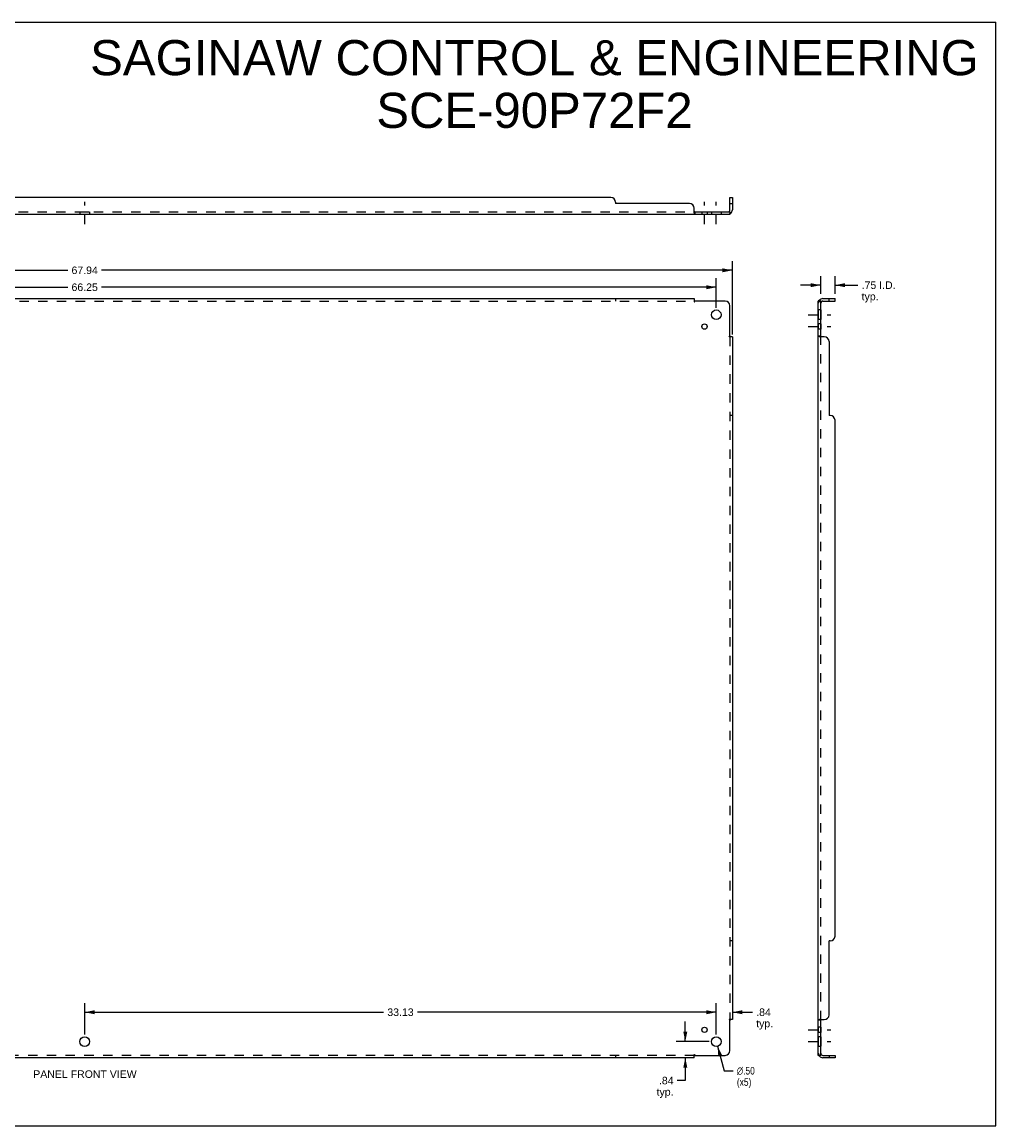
# Model space of a CAD drawing. Header units: inches. Extents: x 0 to 89.5, y 0 to 57.9.
# Tile 2 of 2: x 38.4 to 89.5, y 0 to 57.9. Entities that reach past the tile are written whole.
import ezdxf

# ---------------------------------------------------------------- set-up
doc = ezdxf.new("R2010")
doc.units = ezdxf.units.IN
doc.header["$LTSCALE"] = 4.921053
doc.header["$MEASUREMENT"] = 0
doc.linetypes.add('DASHED', pattern=[0.2, 0.1, -0.1])
doc.linetypes.add('HIDDEN', pattern=[0.2, 0.1, -0.1])
doc.layers.get('0').update_dxf_attribs({"linetype": 'CONTINUOUS'})
for name, color, linetype in [('02___PRT_ALL_AXES', 7, 'CONTINUOUS'), ('21_WIDE_OR_GREATER', 7, 'CONTINUOUS'), ('DEFAULT_2', 8, 'HIDDEN'), ('DIMENSIONS', 7, 'CONTINUOUS')]:
    doc.layers.add(name, color=color, linetype=linetype)
doc.styles.get("Standard").update_dxf_attribs({"font": 'arial.ttf'})
doc.styles.add('TEXTSTYLE_1', font='gdt', dxfattribs={"width": 0.8})
doc.dimstyles.new('DIMSTYLE_1', dxfattribs={"dimtxt": 0.394737, "dimasz": 0.526316, "dimexe": 0.09, "dimexo": 0.07, "dimgap": 0.0375, "dimtad": 0, "dimtih": 1, "dimtoh": 1, "dimzin": 4, "dimdsep": 46, "dimtxsty": 'Standard', "dimblk": '_FILLED', "dimblk1": '_FILLED', "dimblk2": '_FILLED', "dimcen": 0.09, "dimazin": 1, "dimtfac": 1, "dimtofl": 0, "dimtmove": 0, "dimatfit": 3, "dimldrblk": '_FILLED', "dimfxl": 0, "dimtolj": 1, "dimtzin": 4, "dimarcsym": 0})
doc.dimstyles.new('DIMSTYLE_2', dxfattribs={"dimtxt": 0.394737, "dimasz": 0.526316, "dimexe": 0.09, "dimexo": 0.07, "dimgap": 0.09, "dimtad": 0, "dimtih": 1, "dimtoh": 1, "dimzin": 4, "dimdsep": 46, "dimtxsty": 'Standard', "dimblk": '_FILLED', "dimblk1": '_FILLED', "dimblk2": '_FILLED', "dimcen": 0.09, "dimazin": 1, "dimtfac": 1, "dimtofl": 0, "dimtmove": 0, "dimatfit": 1, "dimldrblk": '_FILLED', "dimfxl": 0, "dimtolj": 1, "dimtzin": 4, "dimarcsym": 0})

# ---------------------------------------------------------------- blocks, each defined once
blk = doc.blocks.new('_FILLED')
at = {"color": 0, "linetype": 'ByBlock'}
blk.add_solid([(0, 0), (-1, 0.2), (-1, -0.2)], dxfattribs=at)
blk = doc.blocks.new('*D1')
at = {"layer": 'DIMENSIONS', "color": 2, "linetype": 'Continuous'}
for p, q in [((41.683, 4.789), (41.683, 6.437)), ((74.808, 4.789), (74.808, 6.437)), ((41.683, 5.964), (57.359, 5.964)), ((74.808, 5.964), (59.133, 5.964))]:
    blk.add_line(p, q, dxfattribs=at)
at = {"layer": 'DIMENSIONS', "color": 2, "linetype": 'Continuous', "xscale": 0.5263157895, "yscale": 0.5263157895, "zscale": 0.5263157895, "rotation": 180}
blk.add_blockref('_FILLED', (41.683, 5.964), dxfattribs=at)
at = {"layer": 'DIMENSIONS', "color": 2, "linetype": 'Continuous', "xscale": 0.5263157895, "yscale": 0.5263157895, "zscale": 0.5263157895}
blk.add_blockref('_FILLED', (74.808, 5.964), dxfattribs=at)
at = {"layer": 'DIMENSIONS', "color": 2, "linetype": 'Continuous', "insert": (58.246, 6.161), "char_height": 0.3947, "width": 1.37938, "attachment_point": 2, "line_spacing_factor": 0.9}
blk.add_mtext('33.13', dxfattribs=at)
blk = doc.blocks.new('*D2')
at = {"layer": 'DIMENSIONS', "color": 2, "linetype": 'Continuous'}
for p, q in [((8.558, 42.914), (8.558, 44.462)), ((74.808, 42.914), (74.808, 44.462)), ((8.558, 43.988), (40.796, 43.988)), ((74.808, 43.988), (42.571, 43.988))]:
    blk.add_line(p, q, dxfattribs=at)
at = {"layer": 'DIMENSIONS', "color": 2, "linetype": 'Continuous', "xscale": 0.5263157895, "yscale": 0.5263157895, "zscale": 0.5263157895, "rotation": 180}
blk.add_blockref('_FILLED', (8.558, 43.988), dxfattribs=at)
at = {"layer": 'DIMENSIONS', "color": 2, "linetype": 'Continuous', "xscale": 0.5263157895, "yscale": 0.5263157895, "zscale": 0.5263157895}
blk.add_blockref('_FILLED', (74.808, 43.988), dxfattribs=at)
at = {"layer": 'DIMENSIONS', "color": 2, "linetype": 'Continuous', "insert": (41.683, 44.186), "char_height": 0.3947, "width": 1.37938, "attachment_point": 2, "line_spacing_factor": 0.9}
blk.add_mtext('66.25', dxfattribs=at)
blk = doc.blocks.new('*D3')
at = {"layer": 'DIMENSIONS', "color": 2, "linetype": 'Continuous'}
for p, q in [((7.715, 41.508), (7.715, 45.35)), ((75.652, 41.508), (75.652, 45.35)), ((7.715, 44.877), (40.796, 44.877)), ((75.652, 44.877), (42.571, 44.877))]:
    blk.add_line(p, q, dxfattribs=at)
at = {"layer": 'DIMENSIONS', "color": 2, "linetype": 'Continuous', "xscale": 0.5263157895, "yscale": 0.5263157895, "zscale": 0.5263157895, "rotation": 180}
blk.add_blockref('_FILLED', (7.715, 44.877), dxfattribs=at)
at = {"layer": 'DIMENSIONS', "color": 2, "linetype": 'Continuous', "xscale": 0.5263157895, "yscale": 0.5263157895, "zscale": 0.5263157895}
blk.add_blockref('_FILLED', (75.652, 44.877), dxfattribs=at)
at = {"layer": 'DIMENSIONS', "color": 2, "linetype": 'Continuous', "insert": (41.683, 45.074), "char_height": 0.3947, "width": 1.37938, "attachment_point": 2, "line_spacing_factor": 0.9}
blk.add_mtext('67.94', dxfattribs=at)
blk = doc.blocks.new('*D8')
at = {"layer": 'DIMENSIONS', "color": 2, "linetype": 'Continuous'}
for p, q in [((74.875, 4.18), (75.23, 2.894)), ((75.23, 2.894), (75.691, 2.894))]:
    blk.add_line(p, q, dxfattribs=at)
at = {"layer": 'DIMENSIONS', "color": 2, "linetype": 'Continuous', "xscale": 0.5263157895, "yscale": 0.5263157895, "zscale": 0.5263157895, "rotation": 105.4517681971}
blk.add_blockref('_FILLED', (74.875, 4.18), dxfattribs=at)
at = {"layer": 'DIMENSIONS', "color": 2, "linetype": 'Continuous', "insert": (75.888, 3.091), "char_height": 0.39474, "width": 1.29231, "attachment_point": 1, "line_spacing_factor": 0.9, "style": 'TEXTSTYLE_1'}
blk.add_mtext('{\\fgdt;n}\\fArial;.50\\P(x5)', dxfattribs=at)
blk = doc.blocks.new('*D9')
at = {"layer": '21_WIDE_OR_GREATER', "color": 2, "linetype": 'Continuous'}
for p, q in [((73.182, 4.421), (73.182, 5.473)), ((74.44, 4.421), (72.708, 4.421)), ((73.182, 3.577), (73.182, 2.379)), ((73.182, 2.379), (72.764, 2.379))]:
    blk.add_line(p, q, dxfattribs=at)
at = {"layer": '21_WIDE_OR_GREATER', "color": 2, "linetype": 'Continuous', "xscale": 0.5263157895, "yscale": 0.5263157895, "zscale": 0.5263157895}
for p, rotation in [((73.182, 4.421), 270), ((73.182, 3.577), 90)]:
    blk.add_blockref('_FILLED', p, dxfattribs=dict(at, rotation=rotation))
at = {"layer": '21_WIDE_OR_GREATER', "color": 2, "linetype": 'Continuous', "insert": (72.567, 2.576), "char_height": 0.3947, "width": 0.88779, "attachment_point": 3, "line_spacing_factor": 0.9}
blk.add_mtext('.84\\Ptyp.', dxfattribs=at)
blk = doc.blocks.new('*D10')
at = {"layer": 'DIMENSIONS', "color": 2, "linetype": 'Continuous'}
for p, q in [((74.808, 4.789), (74.808, 6.437)), ((74.808, 5.964), (73.756, 5.964)), ((75.652, 5.964), (76.705, 5.964))]:
    blk.add_line(p, q, dxfattribs=at)
at = {"layer": 'DIMENSIONS', "color": 2, "linetype": 'Continuous', "xscale": 0.5263157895, "yscale": 0.5263157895, "zscale": 0.5263157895}
blk.add_blockref('_FILLED', (74.808, 5.964), dxfattribs=at)
at = {"layer": 'DIMENSIONS', "color": 2, "linetype": 'Continuous', "xscale": 0.5263157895, "yscale": 0.5263157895, "zscale": 0.5263157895, "rotation": 180}
blk.add_blockref('_FILLED', (75.652, 5.964), dxfattribs=at)
at = {"layer": 'DIMENSIONS', "color": 2, "linetype": 'Continuous', "insert": (76.902, 6.161), "char_height": 0.3947, "width": 0.88779, "attachment_point": 1, "line_spacing_factor": 0.9}
blk.add_mtext('.84\\Ptyp.', dxfattribs=at)
blk = doc.blocks.new('*D11')
at = {"layer": '21_WIDE_OR_GREATER', "color": 2, "linetype": 'Continuous'}
for p, q in [((80.285, 44.095), (79.232, 44.095)), ((80.285, 43.633), (80.285, 44.568)), ((81.035, 43.633), (81.035, 44.568)), ((81.035, 44.095), (82.235, 44.095))]:
    blk.add_line(p, q, dxfattribs=at)
at = {"layer": '21_WIDE_OR_GREATER', "color": 2, "linetype": 'Continuous', "xscale": 0.5263157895, "yscale": 0.5263157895, "zscale": 0.5263157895}
blk.add_blockref('_FILLED', (80.285, 44.095), dxfattribs=at)
at = {"layer": '21_WIDE_OR_GREATER', "color": 2, "linetype": 'Continuous', "xscale": 0.5263157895, "yscale": 0.5263157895, "zscale": 0.5263157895, "rotation": 180}
blk.add_blockref('_FILLED', (81.035, 44.095), dxfattribs=at)
at = {"layer": '21_WIDE_OR_GREATER', "color": 2, "linetype": 'Continuous', "insert": (82.432, 44.292), "char_height": 0.3947, "width": 1.77411, "attachment_point": 1, "line_spacing_factor": 0.9}
blk.add_mtext('.75 I.D.\\Ptyp.', dxfattribs=at)

msp = doc.modelspace()

# ---------------------------------------------------------------- linework, layer by layer
at = {"color": 7, "linetype": 'Continuous'}
for p, q in [((0, 57.895), (89.474, 57.895)), ((89.474, 0), (89.474, 57.895)), ((75.527, 48.692), (75.652, 48.692)), ((75.527, 48.054), (75.527, 48.692)), ((75.527, 48.38), (75.652, 48.38)), ((73.688, 47.942), (75.527, 47.942)), ((73.688, 47.942), (73.688, 47.817)), ((75.527, 47.942), (75.527, 47.817)), ((75.566, 47.871), (75.527, 47.918)), ((80.285, 43.264), (80.16, 43.264)), ((80.214, 43.303), (80.261, 43.264)), ((80.285, 41.425), (80.285, 43.264)), ((80.397, 43.264), (81.035, 43.264)), ((80.722, 43.264), (80.722, 43.389)), ((81.035, 43.264), (81.035, 43.389)), ((80.285, 41.425), (80.16, 41.425)), ((80.285, 5.541), (80.16, 5.541)), ((80.285, 3.702), (80.285, 5.541)), ((80.285, 3.702), (80.16, 3.702)), ((80.214, 3.663), (80.261, 3.702)), ((80.397, 3.702), (81.035, 3.702)), ((80.722, 3.702), (80.722, 3.577)), ((81.035, 3.702), (81.035, 3.577)), ((0, 0), (89.474, 0))]:
    msp.add_line(p, q, dxfattribs=at)
at = {"color": 3, "linetype": 'Continuous'}
for p, q in [((69.277, 48.692), (14.09, 48.692)), ((75.652, 48.692), (75.652, 48.054)), ((69.527, 48.442), (69.527, 48.38)), ((73.402, 48.38), (69.527, 48.38)), ((73.652, 47.871), (73.652, 48.13)), ((7.84, 47.817), (75.527, 47.817)), ((9.715, 43.389), (73.652, 43.389)), ((73.652, 43.389), (73.652, 43.303)), ((75.277, 43.264), (73.688, 43.264)), ((75.527, 41.425), (75.527, 43.014)), ((80.16, 3.702), (80.16, 43.264)), ((80.397, 43.389), (81.035, 43.389)), ((75.546, 41.406), (75.54, 41.413)), ((75.652, 41.389), (75.566, 41.389)), ((75.652, 41.389), (75.652, 5.577)), ((80.472, 41.389), (80.214, 41.389)), ((80.722, 41.139), (80.722, 37.264)), ((80.785, 37.264), (80.722, 37.264)), ((81.035, 9.952), (81.035, 37.014)), ((80.785, 9.702), (80.722, 9.702)), ((80.722, 5.827), (80.722, 9.702)), ((75.527, 3.952), (75.527, 5.541)), ((75.652, 5.577), (75.566, 5.577)), ((80.214, 5.577), (80.472, 5.577)), ((73.652, 3.577), (9.715, 3.577)), ((73.652, 3.577), (73.652, 3.663)), ((73.669, 3.683), (73.676, 3.689)), ((73.688, 3.702), (75.277, 3.702)), ((81.035, 3.577), (80.397, 3.577))]:
    msp.add_line(p, q, dxfattribs=at)
at = {"color": 7, "linetype": 'Continuous'}
for points in [[(73.652, 47.968), (73.654, 47.968), (73.656, 47.968), (73.657, 47.968), (73.659, 47.968), (73.661, 47.967), (73.662, 47.967), (73.664, 47.966), (73.665, 47.965), (73.667, 47.963), (73.668, 47.962), (73.669, 47.96), (73.671, 47.958), (73.672, 47.957)], [(73.672, 47.957), (73.675, 47.953), (73.676, 47.951), (73.677, 47.949), (73.679, 47.947), (73.68, 47.946), (73.682, 47.944), (73.683, 47.943), (73.685, 47.943), (73.686, 47.942), (73.688, 47.942)], [(75.486, 47.968), (75.487, 47.968), (75.488, 47.968), (75.489, 47.968), (75.49, 47.968), (75.491, 47.967), (75.492, 47.967), (75.493, 47.966), (75.495, 47.965), (75.496, 47.963), (75.498, 47.962), (75.5, 47.96)], [(75.5, 47.96), (75.504, 47.957), (75.506, 47.955), (75.508, 47.953), (75.51, 47.951), (75.513, 47.949)], [(75.513, 47.949), (75.515, 47.947), (75.517, 47.946), (75.52, 47.944), (75.522, 47.943)], [(80.292, 43.25), (80.29, 43.252), (80.288, 43.254), (80.287, 43.257), (80.286, 43.259)], [(80.299, 43.241), (80.297, 43.243), (80.295, 43.245), (80.293, 43.247), (80.292, 43.25)], [(80.31, 43.223), (80.311, 43.224), (80.311, 43.225), (80.311, 43.226), (80.311, 43.227), (80.31, 43.228), (80.309, 43.229), (80.308, 43.23), (80.307, 43.232), (80.306, 43.233), (80.304, 43.235), (80.303, 43.237), (80.299, 43.241)], [(80.295, 41.412), (80.293, 41.413), (80.292, 41.414), (80.29, 41.416), (80.288, 41.417), (80.287, 41.419), (80.286, 41.42), (80.285, 41.422), (80.285, 41.423), (80.285, 41.425)], [(80.31, 41.389), (80.311, 41.391), (80.311, 41.393), (80.311, 41.394), (80.311, 41.396), (80.31, 41.398), (80.309, 41.399), (80.308, 41.401), (80.307, 41.402), (80.306, 41.404), (80.304, 41.405), (80.303, 41.406), (80.301, 41.408), (80.299, 41.409), (80.295, 41.412)], [(80.299, 5.557), (80.295, 5.554), (80.293, 5.553), (80.292, 5.552), (80.29, 5.55), (80.288, 5.549), (80.287, 5.547), (80.286, 5.546), (80.285, 5.544), (80.285, 5.543), (80.285, 5.541)], [(80.31, 5.577), (80.311, 5.575), (80.311, 5.573), (80.311, 5.572), (80.311, 5.57), (80.31, 5.568), (80.309, 5.567), (80.308, 5.565), (80.307, 5.564), (80.306, 5.562), (80.304, 5.561), (80.303, 5.56), (80.301, 5.558), (80.299, 5.557)], [(80.292, 3.716), (80.29, 3.714), (80.288, 3.712), (80.287, 3.709), (80.286, 3.707)], [(80.303, 3.729), (80.299, 3.725), (80.297, 3.723), (80.295, 3.721), (80.293, 3.719), (80.292, 3.716)], [(80.31, 3.743), (80.311, 3.742), (80.311, 3.741), (80.311, 3.74), (80.311, 3.739), (80.31, 3.738), (80.309, 3.737), (80.308, 3.736), (80.307, 3.734), (80.306, 3.733), (80.304, 3.731), (80.303, 3.729)]]:
    msp.add_lwpolyline(points, dxfattribs=at)
at = {"color": 3, "linetype": 'Continuous'}
for points in [[(73.652, 47.871), (73.654, 47.869), (73.655, 47.867), (73.657, 47.864), (73.659, 47.861), (73.66, 47.858), (73.662, 47.854), (73.663, 47.85), (73.666, 47.843)], [(73.666, 47.843), (73.668, 47.84), (73.669, 47.836), (73.671, 47.833), (73.672, 47.83), (73.674, 47.827), (73.676, 47.825), (73.678, 47.822), (73.679, 47.821), (73.681, 47.819), (73.683, 47.818), (73.685, 47.818), (73.686, 47.817), (73.688, 47.817)], [(75.551, 47.847), (75.547, 47.84), (75.546, 47.836), (75.544, 47.833), (75.543, 47.83), (75.541, 47.827), (75.54, 47.825), (75.538, 47.822), (75.536, 47.821), (75.534, 47.819), (75.532, 47.818), (75.53, 47.818), (75.529, 47.817), (75.527, 47.817)], [(75.566, 47.871), (75.564, 47.869), (75.561, 47.867), (75.559, 47.864), (75.558, 47.861), (75.556, 47.858), (75.554, 47.854), (75.552, 47.85), (75.551, 47.847)], [(73.652, 43.303), (73.654, 43.301), (73.655, 43.298), (73.657, 43.296), (73.659, 43.295), (73.66, 43.293), (73.662, 43.291), (73.663, 43.289), (73.665, 43.288), (73.666, 43.286), (73.668, 43.284), (73.669, 43.283)], [(73.669, 43.283), (73.676, 43.277), (73.678, 43.275), (73.679, 43.273), (73.681, 43.271), (73.683, 43.269), (73.685, 43.267), (73.686, 43.266), (73.688, 43.264)], [(80.182, 43.284), (80.179, 43.283), (80.176, 43.281), (80.173, 43.28), (80.17, 43.278), (80.167, 43.277), (80.165, 43.275), (80.163, 43.273), (80.162, 43.271), (80.161, 43.269), (80.16, 43.267), (80.16, 43.266), (80.16, 43.264)], [(80.214, 43.303), (80.212, 43.301), (80.209, 43.298), (80.207, 43.296), (80.204, 43.295), (80.2, 43.293), (80.197, 43.291), (80.193, 43.289), (80.189, 43.288), (80.182, 43.284)], [(75.54, 41.413), (75.538, 41.415), (75.536, 41.417), (75.534, 41.418), (75.532, 41.42), (75.53, 41.422), (75.529, 41.423), (75.527, 41.425)], [(75.566, 41.389), (75.564, 41.391), (75.561, 41.392), (75.559, 41.394), (75.558, 41.396), (75.556, 41.397), (75.554, 41.399), (75.552, 41.4), (75.551, 41.402), (75.549, 41.403), (75.547, 41.405), (75.546, 41.406)], [(80.193, 41.4), (80.186, 41.403), (80.182, 41.405), (80.179, 41.406), (80.176, 41.408), (80.173, 41.409), (80.17, 41.411), (80.167, 41.413), (80.165, 41.415), (80.163, 41.417), (80.162, 41.418), (80.161, 41.42), (80.16, 41.422), (80.16, 41.423), (80.16, 41.425)], [(80.214, 41.389), (80.212, 41.391), (80.209, 41.392), (80.207, 41.394), (80.204, 41.396), (80.2, 41.397), (80.197, 41.399), (80.193, 41.4)], [(75.546, 5.56), (75.54, 5.553), (75.538, 5.551), (75.536, 5.55), (75.534, 5.548), (75.532, 5.546), (75.53, 5.544), (75.529, 5.543), (75.527, 5.541)], [(75.566, 5.577), (75.564, 5.575), (75.561, 5.574), (75.559, 5.572), (75.558, 5.57), (75.556, 5.569), (75.554, 5.567), (75.552, 5.566), (75.551, 5.564), (75.549, 5.563), (75.547, 5.561), (75.546, 5.56)], [(80.186, 5.563), (80.182, 5.561), (80.179, 5.56), (80.176, 5.558), (80.173, 5.557), (80.17, 5.555), (80.167, 5.553), (80.165, 5.551), (80.163, 5.55), (80.162, 5.548), (80.161, 5.546), (80.16, 5.544), (80.16, 5.543), (80.16, 5.541)], [(80.214, 5.577), (80.212, 5.575), (80.209, 5.574), (80.207, 5.572), (80.204, 5.57), (80.2, 5.569), (80.197, 5.567), (80.193, 5.566), (80.186, 5.563)], [(73.652, 3.663), (73.654, 3.665), (73.655, 3.668), (73.657, 3.67), (73.659, 3.672), (73.66, 3.673), (73.662, 3.675), (73.663, 3.677), (73.665, 3.678), (73.666, 3.68), (73.668, 3.682), (73.669, 3.683)], [(73.676, 3.689), (73.678, 3.691), (73.679, 3.693), (73.681, 3.695), (73.683, 3.697), (73.685, 3.699), (73.686, 3.7), (73.688, 3.702)], [(80.189, 3.678), (80.182, 3.682), (80.179, 3.683), (80.176, 3.685), (80.173, 3.686), (80.17, 3.688), (80.167, 3.689), (80.165, 3.691), (80.163, 3.693), (80.162, 3.695), (80.161, 3.697), (80.16, 3.699), (80.16, 3.7), (80.16, 3.702)], [(80.214, 3.663), (80.212, 3.665), (80.209, 3.668), (80.207, 3.67), (80.204, 3.672), (80.2, 3.673), (80.197, 3.675), (80.193, 3.677), (80.189, 3.678)]]:
    msp.add_lwpolyline(points, dxfattribs=at)
for centre, radius, start, end in [((69.277, 48.442), 0.25, 0, 90), ((73.402, 48.13), 0.25, 0, 90), ((75.415, 48.054), 0.237, 309.43415, 360), ((75.277, 43.014), 0.25, 0, 90), ((80.397, 43.152), 0.237, 90, 140.56585), ((80.472, 41.139), 0.25, 0, 90), ((80.785, 37.014), 0.25, 0, 90), ((80.785, 9.952), 0.25, 270, 360), ((80.472, 5.827), 0.25, 270, 360), ((75.277, 3.952), 0.25, 270, 360), ((80.397, 3.814), 0.237, 219.43415, 270)]:
    msp.add_arc(centre, radius, start, end, dxfattribs=at)
at = {"color": 7, "linetype": 'Continuous'}
for centre, start, end in [((75.415, 48.054), 270, 360), ((80.397, 43.152), 90, 180), ((80.397, 3.814), 180, 270)]:
    msp.add_arc(centre, 0.112, start, end, dxfattribs=at)
at = {"layer": '02___PRT_ALL_AXES', "color": 2, "linetype": 'DASHED'}
for p, q in [((41.683, 47.291), (41.683, 48.468)), ((74.19, 47.291), (74.19, 48.468)), ((74.808, 47.291), (74.808, 48.468)), ((79.633, 42.546), (80.811, 42.546)), ((79.633, 41.927), (80.811, 41.927)), ((79.633, 5.039), (80.811, 5.039)), ((79.633, 4.421), (80.811, 4.421))]:
    msp.add_line(p, q, dxfattribs=at)
at = {"layer": '02___PRT_ALL_AXES', "color": 8, "linetype": 'HIDDEN'}
for p, q in [((41.433, 47.942), (41.433, 47.817)), ((41.433, 47.942), (41.933, 47.942)), ((41.433, 47.817), (41.933, 47.817)), ((41.933, 47.942), (41.933, 47.817)), ((74.049, 47.942), (74.33, 47.942)), ((74.049, 47.942), (74.049, 47.817)), ((74.049, 47.817), (74.33, 47.817)), ((74.33, 47.942), (74.33, 47.817)), ((74.558, 47.942), (75.058, 47.942)), ((74.558, 47.942), (74.558, 47.817)), ((74.558, 47.817), (75.058, 47.817)), ((75.058, 47.942), (75.058, 47.817)), ((80.16, 42.796), (80.16, 42.296)), ((80.285, 42.796), (80.16, 42.796)), ((80.285, 42.296), (80.16, 42.296)), ((80.285, 42.796), (80.285, 42.296)), ((80.16, 42.067), (80.16, 41.786)), ((80.285, 42.067), (80.16, 42.067)), ((80.285, 41.786), (80.16, 41.786)), ((80.285, 42.067), (80.285, 41.786)), ((80.285, 5.18), (80.16, 5.18)), ((80.16, 5.18), (80.16, 4.899)), ((80.285, 4.899), (80.16, 4.899)), ((80.285, 4.671), (80.16, 4.671)), ((80.16, 4.671), (80.16, 4.171)), ((80.285, 5.18), (80.285, 4.899)), ((80.285, 4.671), (80.285, 4.171)), ((80.285, 4.171), (80.16, 4.171))]:
    msp.add_line(p, q, dxfattribs=at)
at = {"layer": '02___PRT_ALL_AXES', "color": 3, "linetype": 'Continuous'}
for centre, radius in [((74.808, 42.546), 0.25), ((74.19, 41.927), 0.141), ((41.683, 4.421), 0.25), ((74.19, 5.039), 0.141), ((74.808, 4.421), 0.25)]:
    msp.add_circle(centre, radius, dxfattribs=at)
at = {"layer": 'DEFAULT_2', "color": 8, "linetype": 'HIDDEN'}
for p, q in [((9.679, 47.942), (73.688, 47.942)), ((73.685, 47.943), (73.686, 47.942)), ((75.527, 47.918), (75.486, 47.968)), ((75.504, 47.946), (75.504, 47.946)), ((9.715, 43.264), (73.652, 43.264)), ((69.527, 43.389), (69.527, 43.264)), ((73.652, 43.303), (73.652, 43.223)), ((80.261, 43.264), (80.31, 43.223)), ((75.566, 41.389), (75.486, 41.389)), ((75.527, 41.389), (75.527, 5.577)), ((80.285, 5.541), (80.285, 41.425)), ((75.652, 37.264), (75.527, 37.264)), ((75.652, 9.702), (75.527, 9.702)), ((75.566, 5.577), (75.486, 5.577)), ((80.163, 5.55), (80.162, 5.548)), ((73.652, 3.702), (9.715, 3.702)), ((69.527, 3.702), (69.527, 3.577)), ((73.652, 3.663), (73.652, 3.743)), ((80.261, 3.702), (80.31, 3.743)), ((80.289, 3.725), (80.289, 3.725))]:
    msp.add_line(p, q, dxfattribs=at)
for points in [[(73.656, 47.968), (73.657, 47.968), (73.659, 47.968), (73.661, 47.967), (73.662, 47.967)], [(73.664, 47.966), (73.665, 47.965), (73.667, 47.963)], [(73.678, 47.822), (73.679, 47.821), (73.681, 47.819)], [(73.68, 47.946), (73.682, 47.944), (73.683, 47.943)], [(73.683, 47.818), (73.685, 47.818), (73.686, 47.817)], [(75.507, 47.942), (75.507, 47.943), (75.507, 47.943), (75.506, 47.944), (75.506, 47.944), (75.505, 47.944), (75.505, 47.945), (75.505, 47.945), (75.505, 47.946), (75.504, 47.946), (75.504, 47.946), (75.504, 47.946)], [(75.504, 47.946), (75.504, 47.946), (75.504, 47.946), (75.505, 47.946), (75.505, 47.945), (75.505, 47.945), (75.505, 47.944), (75.506, 47.944), (75.506, 47.943), (75.506, 47.943), (75.507, 47.942), (75.507, 47.942), (75.507, 47.941), (75.508, 47.94), (75.508, 47.94), (75.508, 47.939), (75.509, 47.939), (75.509, 47.938), (75.509, 47.937), (75.51, 47.937), (75.51, 47.936), (75.51, 47.935), (75.511, 47.934), (75.511, 47.934), (75.511, 47.933), (75.512, 47.932), (75.512, 47.931), (75.513, 47.931), (75.513, 47.93), (75.513, 47.929), (75.514, 47.928), (75.514, 47.927), (75.514, 47.927), (75.515, 47.926), (75.515, 47.925), (75.515, 47.924), (75.516, 47.923), (75.516, 47.922), (75.517, 47.921), (75.517, 47.92), (75.517, 47.919), (75.518, 47.918), (75.518, 47.917), (75.518, 47.916), (75.519, 47.915), (75.519, 47.914), (75.52, 47.913), (75.52, 47.912), (75.52, 47.911), (75.521, 47.91), (75.521, 47.909), (75.521, 47.908), (75.522, 47.907), (75.522, 47.906), (75.522, 47.905), (75.523, 47.903), (75.523, 47.902), (75.523, 47.901), (75.524, 47.9), (75.524, 47.899), (75.524, 47.898), (75.524, 47.897), (75.525, 47.896), (75.525, 47.895), (75.525, 47.894), (75.525, 47.893), (75.526, 47.892), (75.526, 47.891), (75.526, 47.89), (75.526, 47.889), (75.526, 47.889), (75.527, 47.888), (75.527, 47.887), (75.527, 47.886), (75.527, 47.885), (75.527, 47.884), (75.527, 47.884), (75.527, 47.883), (75.527, 47.883), (75.527, 47.883), (75.527, 47.882)], [(75.522, 47.943), (75.524, 47.943), (75.526, 47.942), (75.527, 47.942)], [(75.527, 47.882), (75.527, 47.882), (75.527, 47.882), (75.527, 47.882), (75.527, 47.883), (75.527, 47.883), (75.527, 47.883), (75.527, 47.884), (75.527, 47.884), (75.527, 47.885), (75.527, 47.886)], [(73.652, 43.223), (73.654, 43.224), (73.656, 43.225), (73.657, 43.226), (73.659, 43.227), (73.661, 43.228), (73.662, 43.229), (73.664, 43.23), (73.665, 43.232), (73.667, 43.233), (73.668, 43.235), (73.669, 43.237), (73.671, 43.239), (73.672, 43.241), (73.673, 43.243), (73.675, 43.245), (73.677, 43.25)], [(73.677, 43.25), (73.679, 43.252), (73.68, 43.254), (73.682, 43.257), (73.683, 43.259), (73.685, 43.261), (73.686, 43.263), (73.688, 43.264)], [(80.228, 43.264), (80.227, 43.264), (80.227, 43.264), (80.226, 43.264), (80.226, 43.264), (80.226, 43.264), (80.225, 43.264), (80.225, 43.264)], [(80.225, 43.264), (80.225, 43.264), (80.225, 43.264), (80.225, 43.264), (80.225, 43.264), (80.226, 43.264), (80.226, 43.264), (80.226, 43.264), (80.227, 43.264), (80.228, 43.264), (80.228, 43.264), (80.229, 43.264), (80.229, 43.264), (80.23, 43.264), (80.231, 43.264), (80.231, 43.263), (80.232, 43.263), (80.233, 43.263), (80.233, 43.263), (80.234, 43.263), (80.235, 43.263), (80.236, 43.262), (80.236, 43.262), (80.237, 43.262), (80.238, 43.262), (80.239, 43.262), (80.239, 43.262), (80.24, 43.261), (80.241, 43.261), (80.242, 43.261), (80.243, 43.261), (80.243, 43.261), (80.244, 43.26), (80.245, 43.26), (80.246, 43.26), (80.247, 43.26), (80.248, 43.259), (80.248, 43.259), (80.249, 43.259), (80.25, 43.258), (80.251, 43.258), (80.252, 43.258), (80.253, 43.258), (80.254, 43.257), (80.255, 43.257), (80.256, 43.257), (80.257, 43.256), (80.258, 43.256), (80.259, 43.256), (80.26, 43.255), (80.261, 43.255), (80.262, 43.254), (80.263, 43.254), (80.264, 43.254), (80.265, 43.253), (80.266, 43.253), (80.267, 43.252), (80.268, 43.252), (80.269, 43.252), (80.269, 43.251), (80.27, 43.251), (80.271, 43.25), (80.272, 43.25), (80.273, 43.25), (80.274, 43.249), (80.275, 43.249), (80.276, 43.248), (80.276, 43.248), (80.277, 43.248), (80.278, 43.247), (80.279, 43.247), (80.279, 43.247), (80.28, 43.246), (80.281, 43.246), (80.282, 43.245), (80.282, 43.245), (80.283, 43.245), (80.284, 43.244), (80.284, 43.244), (80.285, 43.244), (80.286, 43.243), (80.286, 43.243), (80.287, 43.243), (80.287, 43.242), (80.288, 43.242), (80.288, 43.242), (80.289, 43.241), (80.289, 43.241), (80.289, 43.241)], [(80.286, 43.259), (80.285, 43.261), (80.285, 43.263), (80.285, 43.264)], [(80.289, 43.241), (80.289, 43.241), (80.289, 43.241), (80.289, 43.241), (80.288, 43.242), (80.288, 43.242), (80.288, 43.242), (80.287, 43.242), (80.287, 43.243), (80.287, 43.243), (80.286, 43.243), (80.286, 43.244), (80.285, 43.244)], [(75.486, 41.389), (75.487, 41.391), (75.488, 41.393), (75.489, 41.394), (75.49, 41.396), (75.491, 41.398), (75.492, 41.399), (75.493, 41.401), (75.495, 41.402), (75.496, 41.404), (75.498, 41.405), (75.5, 41.406), (75.502, 41.408), (75.504, 41.409), (75.506, 41.41), (75.508, 41.412)], [(75.508, 41.412), (75.513, 41.414), (75.515, 41.416), (75.517, 41.417), (75.52, 41.419), (75.522, 41.42), (75.524, 41.422), (75.526, 41.423), (75.527, 41.425)], [(80.162, 41.418), (80.161, 41.42), (80.16, 41.422)], [(80.311, 41.396), (80.31, 41.398), (80.309, 41.399)], [(75.486, 5.577), (75.487, 5.575), (75.488, 5.573), (75.489, 5.572), (75.49, 5.57), (75.491, 5.568), (75.492, 5.567), (75.493, 5.565), (75.495, 5.564), (75.496, 5.562), (75.498, 5.561), (75.5, 5.56), (75.502, 5.558), (75.504, 5.557), (75.506, 5.556), (75.508, 5.554), (75.513, 5.552)], [(75.513, 5.552), (75.515, 5.55), (75.517, 5.549), (75.52, 5.547), (75.522, 5.546), (75.524, 5.544), (75.526, 5.543), (75.527, 5.541)], [(80.161, 5.546), (80.16, 5.544), (80.16, 5.543)], [(80.311, 5.57), (80.31, 5.568), (80.309, 5.567)], [(73.652, 3.743), (73.654, 3.742), (73.656, 3.741), (73.657, 3.74), (73.659, 3.739), (73.661, 3.738), (73.662, 3.737), (73.664, 3.736), (73.665, 3.734), (73.667, 3.733), (73.668, 3.731), (73.669, 3.729), (73.671, 3.727), (73.672, 3.725), (73.673, 3.723), (73.675, 3.721)], [(73.675, 3.721), (73.677, 3.716), (73.679, 3.714), (73.68, 3.712), (73.682, 3.709), (73.683, 3.707), (73.685, 3.705), (73.686, 3.703), (73.688, 3.702)], [(80.289, 3.725), (80.289, 3.725), (80.289, 3.725), (80.288, 3.724), (80.288, 3.724), (80.288, 3.724), (80.287, 3.724), (80.287, 3.723), (80.286, 3.723), (80.285, 3.723), (80.285, 3.722), (80.284, 3.722), (80.284, 3.722), (80.283, 3.721), (80.283, 3.721), (80.282, 3.721), (80.281, 3.72), (80.281, 3.72), (80.28, 3.72), (80.279, 3.719), (80.278, 3.719), (80.278, 3.719), (80.277, 3.718), (80.276, 3.718), (80.276, 3.718), (80.275, 3.717), (80.274, 3.717), (80.273, 3.716), (80.272, 3.716), (80.272, 3.716), (80.271, 3.715), (80.27, 3.715), (80.269, 3.715), (80.268, 3.714), (80.267, 3.714), (80.267, 3.714), (80.266, 3.713), (80.265, 3.713), (80.264, 3.712), (80.263, 3.712), (80.262, 3.712), (80.261, 3.711), (80.26, 3.711), (80.259, 3.711), (80.258, 3.71), (80.257, 3.71), (80.256, 3.709), (80.255, 3.709), (80.254, 3.709), (80.253, 3.708), (80.252, 3.708), (80.251, 3.708), (80.249, 3.707), (80.248, 3.707), (80.247, 3.707), (80.246, 3.706), (80.245, 3.706), (80.244, 3.706), (80.243, 3.705), (80.242, 3.705), (80.241, 3.705), (80.24, 3.705), (80.239, 3.704), (80.238, 3.704), (80.237, 3.704), (80.236, 3.704), (80.235, 3.703), (80.234, 3.703), (80.233, 3.703), (80.232, 3.703), (80.231, 3.703), (80.23, 3.702), (80.229, 3.702), (80.229, 3.702), (80.228, 3.702), (80.227, 3.702), (80.226, 3.702), (80.226, 3.702), (80.226, 3.702), (80.225, 3.702), (80.225, 3.702)], [(80.225, 3.702), (80.225, 3.702), (80.225, 3.702), (80.225, 3.702), (80.225, 3.702), (80.226, 3.702), (80.226, 3.702), (80.227, 3.702), (80.227, 3.702), (80.228, 3.702), (80.228, 3.702)], [(80.285, 3.722), (80.285, 3.722), (80.286, 3.722), (80.286, 3.723), (80.287, 3.723), (80.287, 3.724), (80.288, 3.724), (80.288, 3.724), (80.288, 3.724), (80.289, 3.725), (80.289, 3.725), (80.289, 3.725)], [(80.286, 3.707), (80.285, 3.705), (80.285, 3.703), (80.285, 3.702)]]:
    msp.add_lwpolyline(points, dxfattribs=at)
for centre, start, end in [((75.415, 48.054), 270, 309.43415), ((80.397, 43.152), 140.56585, 180), ((80.397, 3.814), 180, 219.43415)]:
    msp.add_arc(centre, 0.237, start, end, dxfattribs=at)

# ---------------------------------------------------------------- texts
at = {"layer": 'DIMENSIONS', "color": 2, "linetype": 'Continuous', "attachment_point": 2, "line_spacing_factor": 0.9}
for s, insert, char_height, width in [('SAGINAW CONTROL & ENGINEERING\\PSCE-90P72F2', (65.273, 56.95), 1.84211, 46.52514), ('PANEL FRONT VIEW', (41.699, 2.915), 0.39474, 5.41186)]:
    msp.add_mtext(s, dxfattribs=dict(at, insert=insert, char_height=char_height, width=width))

# ---------------------------------------------------------------- dimensions: what is measured, and where the dimension line sits
at = {"layer": '21_WIDE_OR_GREATER', "color": 2, "linetype": 'Continuous'}
dim = msp.add_linear_dim(base=(81.035, 44.095), p1=(80.285, 44.638), p2=(81.035, 44.638), text='<> I.D.\\Ptyp.', dimstyle='DIMSTYLE_1', dxfattribs=at)
dim.commit()
dim.dimension.update_dxf_attribs({"geometry": '*D11', "text_midpoint": (83.319, 43.799), "dimtype": 160})
dim = msp.add_linear_dim(base=(73.182, 4.421), p1=(73.402, 3.577), p2=(74.51, 4.421), angle=90, text='<>\\Ptyp.', dimstyle='DIMSTYLE_1', dxfattribs=at)
dim.commit()
dim.dimension.update_dxf_attribs({"geometry": '*D9', "text_midpoint": (72.123, 2.083), "dimtype": 160})
at = {"layer": 'DIMENSIONS', "color": 2, "linetype": 'Continuous'}
dim = msp.add_linear_dim(base=(75.652, 44.877), p1=(7.715, 41.438), p2=(75.652, 41.438), dimstyle='DIMSTYLE_1', dxfattribs=at)
dim.commit()
dim.dimension.update_dxf_attribs({"geometry": '*D3', "text_midpoint": (41.68, 44.874), "dimtype": 160})
for base, p1, p2, picture, middle in [((8.558, 43.988), (74.808, 42.844), (8.558, 42.844), '*D2', (41.682, 43.986)), ((41.683495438, 5.963604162), (74.808495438, 4.718932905), (41.683495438, 4.718932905), '*D1', (58.2451567, 5.961403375))]:
    dim = msp.add_linear_dim(base=base, p1=p1, p2=p2, angle=180, dimstyle='DIMSTYLE_1', dxfattribs=at)
    dim.commit()
    dim.dimension.update_dxf_attribs({"geometry": picture, "text_midpoint": middle, "dimtype": 160})
dim = msp.add_linear_dim(base=(74.808, 5.964), p1=(75.652, 5.827), p2=(74.808, 4.719), angle=180, text='<>\\Ptyp.', dimstyle='DIMSTYLE_1', dxfattribs=at)
dim.commit()
dim.dimension.update_dxf_attribs({"geometry": '*D10', "text_midpoint": (77.346, 5.668), "dimtype": 160})
dim = msp.add_diameter_dim_2p(p1=(74.875, 4.18), p2=(74.742, 4.661), text='%%c<>\\P(x5)', dimstyle='DIMSTYLE_2', override={"dimpost": '<>'}, dxfattribs=at)
dim.commit()
dim.dimension.update_dxf_attribs({"geometry": '*D8', "text_midpoint": (76.535, 2.598), "dimtype": 163})

doc.saveas('drawing.dxf')
